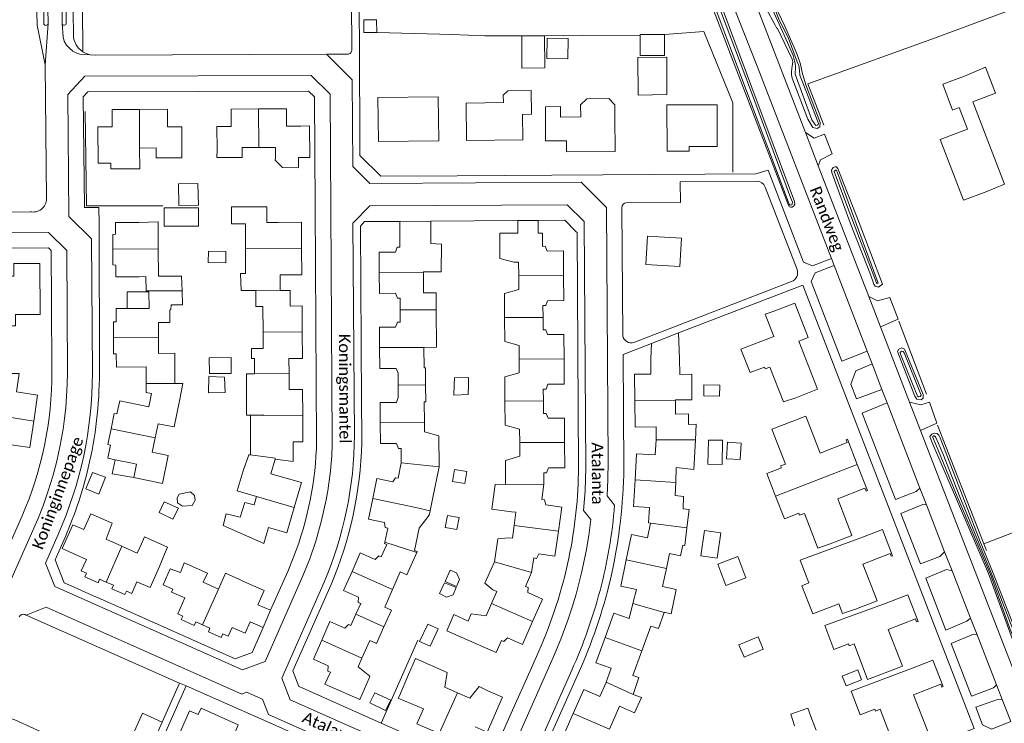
# Model space of a CAD drawing. Extents: x 177628 to 188968, y 384226 to 390673.
# Tile 243 of 256: x 184564 to 184777, y 386462 to 386614. Entities that reach past the tile are written whole.
import ezdxf

# ---------------------------------------------------------------- set-up
doc = ezdxf.new("R2010")
doc.units = 0
for name, color, linetype, lineweight in [('B01_D', 14, 'Continuous', 9), ('B01_F', 14, 'Continuous', 9), ('B01_T', 14, 'Continuous', 9), ('B02_F', 14, 'Continuous', 9), ('B02_T', 14, 'Continuous', 9), ('B07_D', 14, 'Continuous', 9), ('B11_F', 14, 'Continuous', 9), ('B11_S', 14, 'Continuous', 9), ('B14_F', 14, 'Continuous', 9), ('T01_F', 253, 'Continuous', 9), ('T01_T', 253, 'Continuous', 9), ('T02_F', 253, 'RASTER', 9), ('T03_F', 253, 'Continuous', 9), ('T04_F', 253, 'HAAG', 9), ('T04_T', 253, 'HAAG', 9), ('T09_F', 253, 'Continuous', 9), ('T22_F', 253, 'Continuous', 9), ('V00_F', 8, 'Continuous', 9), ('V00_T', 8, 'Continuous', 9), ('V06_F', 8, 'Continuous', 9), ('W01_F', 253, 'Continuous', 9), ('Z06', 7, 'Continuous', 9)]:
    doc.layers.add(name, color=color, linetype=linetype, lineweight=lineweight)
doc.styles.add('Legend', font='calibri.ttf')
doc.linetypes.add('HAAG', pattern='A,4,-1,[5,TOPOCAD.SHX,S=0.35,R=0,X=-0.35,Y=-0.35],-1', length=6)
doc.linetypes.add('RASTER', pattern='A,4,-1,[4,TOPOCAD.SHX,S=0.5,R=0,X=-0.5,Y=0],-1', length=6)

msp = doc.modelspace()

# ---------------------------------------------------------------- linework, layer by layer
at = {"layer": 'B01_D', "linetype": 'Continuous'}
for points in [[(184590.131, 386594.271), (184584.224, 386594.25), (184584.233, 386590.501), (184581.15, 386590.485), (184581.185, 386582.68), (184583.975, 386582.692)], [(184599.262, 386585.544), (184599.244, 386590.544), (184596.144, 386590.533), (184596.131, 386594.293), (184590.131, 386594.271)], [(184615.779, 386594.375), (184609.901, 386594.341), (184609.918, 386590.593), (184606.818, 386590.583), (184606.833, 386585.583)], [(184624.926, 386590.674), (184621.82, 386590.653), (184621.804, 386594.409), (184615.779, 386594.375)], [(184756.502, 386473.778), (184761.167, 386475.576), (184763.361, 386469.883), (184763.062, 386469.768), (184762.828, 386470.374), (184756.96, 386468.111), (184760.035, 386460.171), (184752.762, 386457.353), (184750.956, 386462.016)], [(184646.136, 386467.894), (184648.117, 386472.485)], [(184654.754, 386459.743), (184649.929, 386461.878), (184651.35, 386465.075)]]:
    msp.add_lwpolyline(points, dxfattribs=at)
at = {"layer": 'B01_F', "linetype": 'Continuous'}
for points in [[(184692.565, 386595.287), (184692.615, 386592.679)], [(184624.926, 386590.674), (184626.789, 386590.698), (184626.875, 386583.877), (184624.375, 386583.871), (184624.403, 386581.709), (184620.971, 386581.739)], [(184652.941, 386570.191), (184646.212, 386570.145)], [(184646.212, 386570.145), (184646.232, 386567.435)], [(184652.941, 386567.454), (184652.941, 386570.191)], [(184676.046, 386570.349), (184671.68, 386570.319)], [(184671.68, 386570.319), (184671.704, 386567.591)], [(184676.028, 386567.611), (184676.046, 386570.349)], [(184706.338, 386546.081), (184700.488, 386543.829)], [(184706.538, 386540.552), (184706.338, 386546.081)], [(184700.488, 386543.829), (184700.345, 386540.503)], [(184608.128, 386504.558), (184616.943, 386500.737)], [(184596.758, 386495.277), (184595.238, 386491.837), (184597.336, 386490.876)], [(184615.647, 386487.526), (184618.394, 386486.309)], [(184618.394, 386486.309), (184616.768, 386482.619)], [(184616.768, 386482.619), (184614.013, 386483.839)], [(184734.184, 386465.248), (184735.029, 386462.851)]]:
    msp.add_lwpolyline(points, dxfattribs=at)
at = {"layer": 'B01_T', "linetype": 'Continuous'}
for points in [[(184641.262, 386610.847), (184641.241, 386613.596), (184638.47, 386613.575), (184638.491, 386610.825), (184641.262, 386610.847)], [(184767.939, 386601.463), (184772.524, 386603.395), (184774.663, 386597.795), (184769.769, 386595.926), (184776.556, 386578.155), (184772.401, 386576.466)], [(184767.939, 386601.463), (184763.263, 386599.683), (184765.38, 386594.117), (184766.843, 386594.674), (184768.618, 386590.011), (184762.732, 386587.772), (184767.713, 386574.681), (184772.401, 386576.466)], [(184641.619, 386587.35), (184641.517, 386596.871), (184654.526, 386597.01), (184654.628, 386587.489), (184641.619, 386587.35)], [(184660.648, 386587.553), (184660.548, 386595.646), (184668.56, 386595.745), (184668.541, 386597.315), (184669.498, 386598.271), (184674.538, 386598.333), (184674.602, 386593.225), (184672.689, 386593.202), (184672.757, 386587.683), (184660.648, 386587.553)], [(184703.846, 386585.246), (184708.586, 386585.272), (184708.585, 386586.272), (184714.645, 386586.28), (184714.633, 386595.28), (184703.833, 386595.266), (184703.846, 386585.246)], [(184677.644, 386592.598), (184677.673, 386587.505), (184682.153, 386587.529)], [(184680.896, 386592.616), (184685.255, 386592.639)], [(184692.615, 386592.679), (184692.656, 386585.186), (184682.166, 386585.129), (184682.153, 386587.529)], [(184599.262, 386585.544), (184599.221, 386583.838), (184593.747, 386583.811), (184593.736, 386585.969), (184590.155, 386585.952)], [(184606.78, 386583.874), (184612.231, 386583.897), (184612.222, 386586.053), (184615.822, 386586.068)], [(184606.833, 386585.583), (184606.78, 386583.874)], [(184615.822, 386586.068), (184619.411, 386586.083), (184619.42, 386583.857)], [(184617.572, 386569.919), (184617.551, 386573.296), (184609.969, 386573.282), (184609.981, 386569.634), (184612.943, 386569.643)], [(184584.397, 386564.12), (184584.381, 386567.342), (184584.974, 386567.347), (184584.969, 386569.89), (184589.969, 386569.899)], [(184589.969, 386569.899), (184594.12, 386570.01), (184594.154, 386564.194)], [(184617.572, 386569.919), (184620.051, 386569.904)], [(184620.051, 386569.904), (184625.051, 386569.932), (184625.082, 386564.335)], [(184641.801, 386559.114), (184641.765, 386563.5), (184645.275, 386563.519), (184645.679, 386564.549), (184646.253, 386564.563), (184646.232, 386567.435)], [(184652.946, 386565.347), (184652.941, 386567.454)], [(184671.704, 386567.591), (184667.791, 386567.572), (184667.815, 386562.572)], [(184677.001, 386567.616), (184676.028, 386567.611)], [(184677.001, 386567.616), (184677.015, 386564.746), (184677.601, 386564.767), (184677.999, 386563.735), (184681.5, 386563.757), (184681.533, 386558.477)], [(184590.027, 386558.214), (184585.028, 386558.209), (184585.025, 386560.731), (184584.414, 386560.747), (184584.397, 386564.12)], [(184594.154, 386564.194), (184594.189, 386558.304)], [(184625.082, 386564.335), (184625.114, 386558.625), (184620.414, 386558.599), (184620.432, 386555.308)], [(184558.677, 386558.328), (184563.063, 386558.35), (184563.049, 386561.042), (184568.647, 386561.07), (184568.701, 386550.07), (184563.391, 386550.044), (184563.403, 386547.634), (184558.604, 386547.604)], [(184667.815, 386562.572), (184667.816, 386562.168)], [(184671.86, 386558.395), (184671.836, 386561.345), (184670.836, 386561.331), (184667.816, 386562.168)], [(184646.319, 386551.062), (184646.325, 386553.608), (184645.745, 386553.603), (184645.336, 386554.64), (184641.837, 386554.612), (184641.801, 386559.114)], [(184651.311, 386559.185), (184651.311, 386559.246)], [(184651.345, 386554.744), (184651.311, 386559.185)], [(184590.027, 386558.214), (184591.528, 386558.246)], [(184591.528, 386558.246), (184591.541, 386555.158)], [(184668.814, 386549.409), (184668.781, 386554.599), (184671.884, 386555.48), (184671.86, 386558.395)], [(184681.533, 386558.477), (184681.567, 386553.054), (184678.066, 386553.032), (184677.686, 386551.997), (184677.099, 386551.993), (184677.107, 386549.443)], [(184591.542, 386554.972), (184587.48, 386554.952)], [(184587.48, 386554.952), (184587.483, 386551.358)], [(184591.541, 386555.158), (184591.542, 386554.972)], [(184592.168, 386554.976), (184591.542, 386554.972)], [(184592.183, 386551.378), (184592.168, 386554.976)], [(184615.187, 386555.27), (184614.187, 386555.262)], [(184616.756, 386546.258), (184616.714, 386551.82), (184615.214, 386551.809), (184615.187, 386555.27)], [(184620.432, 386555.308), (184620.432, 386555.249)], [(184622.588, 386555.25), (184620.432, 386555.249)], [(184622.625, 386551.882), (184622.588, 386555.25)], [(184726.721, 386550.691), (184731.38, 386552.505), (184734.261, 386545.106), (184732.226, 386544.314), (184736.261, 386533.952), (184731.601, 386532.138)], [(184584.505, 386545.1), (184584.487, 386548.492), (184585.085, 386548.49), (184585.083, 386551.348), (184587.483, 386551.358)], [(184587.483, 386551.358), (184592.183, 386551.378)], [(184625.2, 386546.352), (184625.163, 386551.9), (184622.625, 386551.882)], [(184641.892, 386542.928), (184641.844, 386547.311), (184645.344, 386547.349), (184645.732, 386548.394), (184646.312, 386548.4), (184646.319, 386551.062)], [(184719.765, 386542.612), (184726.837, 386545.36), (184724.984, 386550.135), (184726.721, 386550.691)], [(184594.23, 386545.167), (184594.215, 386548.343)], [(184671.96, 386540.423), (184671.948, 386543.353), (184668.846, 386544.227), (184668.814, 386549.409)], [(184677.107, 386549.443), (184677.116, 386546.764), (184677.696, 386546.764), (184678.109, 386545.732), (184681.612, 386545.761), (184681.636, 386540.486)], [(184614.289, 386540.588), (184614.273, 386542.749), (184616.783, 386542.768), (184616.756, 386546.258)], [(184622.351, 386540.598), (184625.239, 386540.618), (184625.2, 386546.352)], [(184591.541, 386535.173), (184591.533, 386538.784), (184585.145, 386538.731), (184585.127, 386541.597), (184584.524, 386541.607), (184584.505, 386545.1)], [(184597.767, 386535.232), (184597.736, 386541.711), (184594.247, 386541.695), (184594.23, 386545.167)], [(184645.853, 386537.394), (184645.453, 386538.454), (184641.942, 386538.415), (184641.892, 386542.928)], [(184651.777, 386538.553), (184651.477, 386538.551), (184651.444, 386542.982)], [(184719.765, 386542.612), (184721.728, 386537.544), (184724.83, 386538.746), (184724.989, 386538.336), (184726.023, 386538.736), (184728.932, 386531.228), (184731.601, 386532.138)], [(184614.289, 386540.588), (184614.893, 386540.588)], [(184622.351, 386540.598), (184622.371, 386537.334)], [(184668.911, 386531.417), (184668.875, 386536.607), (184671.972, 386537.499), (184671.96, 386540.423)], [(184681.636, 386540.486), (184681.661, 386535.064), (184678.161, 386535.048), (184677.766, 386534.006), (184677.176, 386534.004), (184677.193, 386531.445)], [(184696.908, 386531.553), (184696.851, 386537.19), (184700.366, 386537.22), (184700.345, 386540.503)], [(184706.565, 386537.152), (184706.538, 386540.552)], [(184651.8, 386534.903), (184651.777, 386538.553)], [(184556.129, 386537.35), (184564.191, 386537.371), (184563.608, 386533.39), (184568.152, 386532.691), (184567.341, 386527.107)], [(184622.371, 386537.334), (184622.392, 386533.87)], [(184645.853, 386537.394), (184645.88, 386534.839)], [(184591.541, 386535.124), (184591.541, 386535.173)], [(184592.743, 386533.034), (184591.545, 386533.28), (184591.541, 386535.124)], [(184622.392, 386533.87), (184625.282, 386533.888), (184625.316, 386528.348)], [(184642.018, 386526.731), (184641.992, 386531.116), (184645.492, 386531.137), (184645.885, 386532.179), (184645.88, 386534.839)], [(184651.823, 386531.26), (184651.8, 386534.903)], [(184583.988, 386525.44), (184584.685, 386528.762), (184585.273, 386528.627), (184585.858, 386531.435), (184592.149, 386530.137), (184592.743, 386533.034)], [(184593.524, 386523.453), (184594.16, 386526.534), (184597.6, 386525.823), (184598.845, 386531.853)], [(184651.823, 386531.26), (184651.523, 386531.258), (184651.553, 386526.808)], [(184672.081, 386522.456), (184672.069, 386525.386), (184668.948, 386526.21), (184668.911, 386531.417)], [(184677.193, 386531.445), (184677.21, 386528.762), (184677.8, 386528.766), (184678.207, 386527.729), (184681.708, 386527.754), (184681.744, 386522.486)], [(184701.492, 386523.045), (184701.486, 386525.827), (184696.966, 386525.778), (184696.908, 386531.553)], [(184567.341, 386527.107), (184566.513, 386521.404), (184561.968, 386522.04), (184561.618, 386518.225)], [(184625.316, 386528.348), (184625.352, 386522.623), (184623.242, 386522.605), (184623.218, 386518.365), (184619.346, 386518.909)], [(184744.86, 386517.767), (184742.76, 386523.186), (184742.461, 386523.071), (184742.696, 386522.464), (184736.829, 386520.2), (184733.779, 386528.129), (184729.112, 386526.334)], [(184584.897, 386518.75), (184583.274, 386519.087), (184583.853, 386521.88), (184583.27, 386522.016), (184583.988, 386525.44)], [(184646.547, 386518.064), (184646.53, 386521.209), (184645.951, 386521.207), (184645.549, 386522.253), (184642.044, 386522.233), (184642.018, 386526.731)], [(184651.553, 386526.808), (184651.567, 386524.765)], [(184727.256, 386510.891), (184725.349, 386515.825), (184728.479, 386517.034), (184728.324, 386517.435), (184729.358, 386517.835), (184726.449, 386525.362)], [(184726.449, 386525.362), (184729.112, 386526.334)], [(184588.89, 386514.91), (184595.07, 386513.62), (184596.319, 386519.669), (184592.889, 386520.377), (184593.524, 386523.453)], [(184651.567, 386524.765), (184654.667, 386523.946)], [(184654.667, 386523.946), (184654.721, 386517.239)], [(184696.939, 386514.412), (184697.294, 386520.053), (184701.286, 386519.8), (184701.492, 386523.045)], [(184669.003, 386518.607), (184672.093, 386519.53), (184672.081, 386522.456)], [(184681.744, 386522.486), (184681.782, 386517.046), (184678.282, 386517.021), (184677.889, 386515.978), (184677.3, 386515.974), (184677.298, 386513.475)], [(184588.89, 386514.91), (184584.2, 386515.695), (184584.897, 386518.75)], [(184584.897, 386518.75), (184588.17, 386518.072)], [(184619.346, 386518.909), (184618.428, 386515.75), (184625.054, 386513.825), (184623.494, 386508.452)], [(184669.003, 386518.607), (184669.024, 386513.525)], [(184588.89, 386514.91), (184589.49, 386517.84), (184588.17, 386518.072)], [(184640.391, 386510.393), (184641.267, 386514.692), (184644.707, 386513.977), (184645.297, 386514.896), (184645.889, 386514.811), (184646.547, 386518.064)], [(184653.339, 386510.635), (184654.721, 386517.239)], [(184739.034, 386500.634), (184743.701, 386502.431), (184740.652, 386510.352), (184746.499, 386512.622), (184746.736, 386512.019), (184747.042, 386512.134), (184744.86, 386517.767)], [(184700.275, 386505.087), (184699.875, 386505.179), (184700.083, 386508.472), (184696.58, 386508.693), (184696.939, 386514.412)], [(184677.298, 386513.475), (184676.851, 386510.224), (184677.436, 386510.143), (184677.689, 386509.058), (184681.156, 386508.578), (184680.432, 386503.349)], [(184643.018, 386500.993), (184643.643, 386504.035), (184643.107, 386504.187), (184642.903, 386505.274), (184639.491, 386505.977), (184640.391, 386510.393)], [(184739.034, 386500.634), (184736.368, 386499.696), (184733.462, 386507.214), (184732.428, 386506.815), (184732.27, 386507.224), (184729.14, 386506.015), (184727.256, 386510.891)], [(184623.494, 386508.452), (184621.909, 386502.993), (184617.933, 386504.147), (184616.943, 386500.737)], [(184584.227, 386505.08), (184579.658, 386507.111), (184578.16, 386503.732)], [(184670.869, 386504.627), (184671.246, 386507.432), (184670.325, 386507.556)], [(184584.227, 386505.08), (184582.93, 386501.643), (184586.348, 386500.128)], [(184650.427, 386504.052), (184649.419, 386499.202), (184649.966, 386498.959), (184649.886, 386498.776)], [(184666.644, 386496.765), (184667.341, 386501.699), (184669.576, 386501.963), (184670.495, 386501.84), (184670.869, 386504.627)], [(184695.025, 386497.168), (184696.169, 386502.661), (184699.606, 386501.947), (184700.275, 386505.087)], [(184744.497, 386486.55), (184749.158, 386488.36), (184746.076, 386496.293), (184751.945, 386498.557), (184752.178, 386497.95), (184752.477, 386498.066), (184750.29, 386503.747), (184745.623, 386501.95)], [(184680.432, 386503.349), (184679.689, 386497.985), (184676.215, 386498.462), (184675.678, 386497.502), (184675.095, 386497.591), (184674.655, 386494.454)], [(184745.623, 386501.95), (184732.515, 386497.141), (184734.372, 386492.236)], [(184586.348, 386500.128), (184589.657, 386498.661), (184590.527, 386500.624)], [(184635.951, 386494.673), (184637.722, 386498.683), (184640.93, 386497.264), (184641.716, 386498.048), (184642.253, 386497.811), (184643.426, 386500.518), (184642.965, 386500.734), (184643.018, 386500.993)], [(184578.7, 386494.299), (184577.585, 386494.795), (184578.683, 386497.262), (184575.85, 386498.522)], [(184595.51, 386498.414), (184594.441, 386495.78)], [(184649.886, 386498.776), (184647.782, 386493.956), (184646.321, 386494.596), (184644.646, 386490.799)], [(184594.441, 386495.78), (184592.409, 386491.212), (184589.576, 386492.471), (184588.459, 386489.959), (184587.311, 386490.469)], [(184599.079, 386494.807), (184599.771, 386496.533), (184604.758, 386494.316), (184603.885, 386492.352), (184607.173, 386490.89)], [(184666.03, 386487.755), (184667.178, 386490.353), (184666.309, 386490.746), (184664.595, 386492.176), (184666.644, 386496.765)], [(184697.229, 386490.818), (184693.849, 386491.522), (184695.025, 386497.168)], [(184581.538, 386493.037), (184581.187, 386492.247), (184578.347, 386493.506), (184578.7, 386494.299)], [(184582.954, 386492.407), (184581.538, 386493.037)], [(184598.93, 386494.471), (184599.079, 386494.807)], [(184611.557, 386493.021), (184612.422, 386492.591)], [(184636.789, 386485.454), (184637.818, 386487.785), (184637.278, 386488.024), (184637.332, 386489.137), (184634.131, 386490.551), (184635.951, 386494.673)], [(184674.655, 386494.454), (184673.334, 386491.477), (184673.873, 386491.238), (184673.818, 386490.125), (184677.018, 386488.707), (184674.873, 386483.868)], [(184584.531, 386491.706), (184582.954, 386492.407)], [(184584.531, 386491.706), (184584.182, 386490.919), (184586.963, 386489.686), (184587.311, 386490.469)], [(184599.455, 386485.068), (184598.365, 386485.552), (184599.886, 386488.98), (184597.052, 386490.237), (184597.336, 386490.876)], [(184612.422, 386492.591), (184616.992, 386490.562), (184615.647, 386487.526)], [(184644.646, 386490.799), (184642.977, 386487.015), (184644.441, 386486.369), (184642.829, 386482.752)], [(184696.465, 386487.754), (184697.229, 386490.818)], [(184751.063, 386487.881), (184755.73, 386489.676), (184757.945, 386483.913), (184757.646, 386483.798), (184757.384, 386484.48), (184751.519, 386482.207), (184754.588, 386474.28), (184749.925, 386472.475)], [(184660.968, 386484.006), (184661.653, 386485.551), (184664.853, 386485.091), (184666.03, 386487.755)], [(184695.663, 386484.536), (184696.465, 386487.754)], [(184751.063, 386487.881), (184737.838, 386483.019), (184739.783, 386477.876), (184742.96, 386479.077), (184743.118, 386478.661), (184744.167, 386479.058), (184747.052, 386471.427), (184749.925, 386472.475)], [(184740.895, 386487.677), (184741.669, 386485.632), (184744.497, 386486.55)], [(184602.253, 386483.827), (184601.912, 386483.058), (184599.115, 386484.302), (184599.455, 386485.068)], [(184634.383, 386482.467), (184635.17, 386483.27), (184635.711, 386483.014), (184636.789, 386485.454)], [(184660.968, 386484.006), (184657.869, 386485.379), (184656.339, 386481.926), (184659.441, 386480.558)], [(184690.482, 386480.428), (184692.402, 386485.719), (184695.663, 386484.536)], [(184603.724, 386483.175), (184602.253, 386483.827)], [(184605.317, 386482.468), (184603.724, 386483.175)], [(184605.317, 386482.468), (184604.974, 386481.696), (184607.764, 386480.455), (184608.107, 386481.23)], [(184614.013, 386483.839), (184612.916, 386481.362), (184610.082, 386482.619), (184609.24, 386480.728), (184608.107, 386481.23)], [(184629.415, 386479.858), (184631.183, 386483.872), (184634.383, 386482.467)], [(184642.829, 386482.752), (184641.218, 386479.138)], [(184674.873, 386483.868), (184672.682, 386478.924), (184669.472, 386480.349), (184668.694, 386479.561), (184668.155, 386479.799), (184667.013, 386477.219)], [(184700.337, 386482.91), (184698.391, 386477.552)], [(184659.441, 386480.558), (184667.013, 386477.219)], [(184690.714, 386470.807), (184691.811, 386473.83), (184688.521, 386475.024), (184690.482, 386480.428)], [(184639.628, 386471.671), (184637.626, 386467.089), (184630.098, 386470.378), (184631.266, 386472.999), (184630.727, 386473.231), (184630.787, 386474.342), (184627.607, 386475.754), (184629.415, 386479.858)], [(184641.218, 386479.138), (184639.76, 386479.781), (184638.086, 386475.984)], [(184698.391, 386477.552), (184696.477, 386472.283)], [(184638.086, 386475.984), (184637.269, 386474.131)], [(184637.269, 386474.131), (184639.773, 386472.115), (184639.628, 386471.671)], [(184658.646, 386468.536), (184655.962, 386469.717), (184656.443, 386472.905), (184649.623, 386475.914), (184648.117, 386472.485)], [(184696.507, 386468.202), (184697.793, 386471.805), (184696.477, 386472.283)], [(184756.502, 386473.778), (184743.506, 386468.886), (184745.469, 386463.797), (184748.606, 386465.007), (184748.764, 386464.596), (184749.801, 386464.996), (184750.956, 386462.016)], [(184665.191, 386468.994), (184663.362, 386469.859), (184661.328, 386467.356), (184658.646, 386468.536)], [(184689.366, 386467.739), (184690.695, 386470.756)], [(184690.695, 386470.756), (184690.714, 386470.807)], [(184662.459, 386461.225), (184665.085, 386460.078), (184668.394, 386467.583), (184665.191, 386468.994)], [(184683.622, 386464.102), (184685.898, 386469.267), (184689.366, 386467.739)], [(184693.608, 386465.674), (184691.41, 386460.686)], [(184598.965, 386460.211), (184600.938, 386464.654), (184602.768, 386463.836), (184603.386, 386465.217), (184611.428, 386461.621), (184610.574, 386459.701), (184608.942, 386459.07), (184608.412, 386459.306), (184607.157, 386456.482)], [(184686.856, 386456.39), (184681.302, 386458.837), (184683.622, 386464.102)], [(184735.029, 386462.851), (184735.959, 386460.504)]]:
    msp.add_lwpolyline(points, dxfattribs=at)
at = {"layer": 'B02_F', "linetype": 'Continuous'}
for points in [[(184677.461, 386610.15), (184677.473, 386603.199), (184672.551, 386603.185), (184672.539, 386610.136)], [(184678.006, 386609.621), (184677.938, 386605.241), (184682.469, 386605.169), (184682.537, 386609.549)], [(184602.838, 386569.132), (184595.449, 386569.106), (184595.436, 386573.054), (184602.825, 386573.08)]]:
    msp.add_lwpolyline(points, dxfattribs=at)
at = {"layer": 'B02_T', "linetype": 'Continuous'}
msp.add_lwpolyline([(184697.538, 386605.423), (184703.82, 386605.536), (184703.83, 386597.476), (184697.584, 386597.363), (184697.538, 386605.423)], dxfattribs=at)
at = {"layer": 'B07_D', "linetype": 'Continuous'}
for points in [[(184590.131, 386594.271), (184590.155, 386585.952)], [(184615.779, 386594.375), (184615.822, 386586.068)], [(184584.397, 386564.12), (184594.154, 386564.194)], [(184612.97, 386564.273), (184625.082, 386564.335)], [(184651.311, 386559.185), (184641.801, 386559.114)], [(184671.86, 386558.395), (184681.533, 386558.477)], [(184591.541, 386555.158), (184599.297, 386555.204)], [(184615.187, 386555.27), (184620.432, 386555.308)], [(184654.079, 386551.101), (184646.319, 386551.062)], [(184668.814, 386549.409), (184677.107, 386549.443)], [(184616.756, 386546.258), (184625.2, 386546.352)], [(184584.505, 386545.1), (184594.23, 386545.167)], [(184651.444, 386542.982), (184641.892, 386542.928)], [(184671.96, 386540.423), (184681.636, 386540.486)], [(184614.89, 386537.305), (184614.89, 386537.292), (184622.371, 386537.334)], [(184591.541, 386535.173), (184597.767, 386535.232)], [(184645.88, 386534.839), (184651.8, 386534.903)], [(184668.911, 386531.417), (184677.193, 386531.445)], [(184705.681, 386531.617), (184696.908, 386531.553)], [(184558.39, 386528.514), (184567.341, 386527.107)], [(184614.051, 386528.359), (184616.939, 386528.341), (184616.938, 386528.288)], [(184616.938, 386528.288), (184625.316, 386528.348)], [(184583.988, 386525.44), (184593.524, 386523.453)], [(184642.018, 386526.731), (184651.553, 386526.808)], [(184710.008, 386523.055), (184701.492, 386523.045)], [(184672.081, 386522.456), (184681.744, 386522.486)], [(184619.346, 386518.909), (184619.396, 386519.082), (184614.033, 386519.851)], [(184654.721, 386517.239), (184646.547, 386518.064)], [(184744.86, 386517.767), (184727.256, 386510.891)], [(184705.716, 386513.868), (184696.939, 386514.412)], [(184669.024, 386513.525), (184669.025, 386513.413), (184677.298, 386513.475)], [(184615.322, 386510.839), (184623.494, 386508.452)], [(184649.724, 386508.448), (184640.391, 386510.393)], [(184649.724, 386508.448), (184652.803, 386507.763)], [(184670.869, 386504.627), (184680.432, 386503.349)], [(184708.12, 386504.103), (184700.275, 386505.087)], [(184582.954, 386492.407), (184586.348, 386500.128)], [(184649.886, 386498.776), (184643.018, 386500.993)], [(184666.644, 386496.765), (184674.655, 386494.454)], [(184703.696, 386495.354), (184695.025, 386497.168)], [(184644.646, 386490.799), (184635.951, 386494.673)], [(184607.173, 386490.89), (184603.724, 386483.175)], [(184674.873, 386483.868), (184666.03, 386487.755)], [(184703.227, 386485.837), (184696.465, 386487.754)], [(184642.829, 386482.752), (184636.789, 386485.454)], [(184698.391, 386477.552), (184690.482, 386480.428)], [(184638.086, 386475.984), (184629.415, 386479.858)], [(184696.507, 386468.202), (184690.714, 386470.807)], [(184654.754, 386459.743), (184658.646, 386468.536)], [(184691.41, 386460.686), (184683.622, 386464.102)]]:
    msp.add_lwpolyline(points, dxfattribs=at)
at = {"layer": 'B11_F', "linetype": 'Continuous'}
for points in [[(184677.644, 386592.598), (184677.657, 386594.853), (184680.853, 386594.864), (184680.896, 386592.616)], [(184583.975, 386582.692), (184583.964, 386581.429), (184590.23, 386581.489), (184590.155, 386585.952)], [(184705.845, 386517.084), (184709.62, 386516.695), (184710.008, 386523.055)], [(184705.716, 386513.868), (184705.845, 386517.084)], [(184670.325, 386507.556), (184666.057, 386508.088), (184666.78, 386513.428), (184669.024, 386513.525)]]:
    msp.add_lwpolyline(points, dxfattribs=at)
at = {"layer": 'B11_S', "linetype": 'Continuous'}
for points in [[(184685.255, 386592.639), (184685.187, 386595.224), (184686.573, 386596.555), (184691.309, 386596.597), (184692.565, 386595.287)], [(184620.971, 386581.739), (184619.403, 386583.298), (184619.42, 386583.857)], [(184612.97, 386564.273), (184612.943, 386569.643)], [(184652.946, 386565.347), (184655.222, 386565.249), (184655.131, 386559.264), (184651.311, 386559.246)], [(184614.187, 386555.262), (184612.011, 386555.268), (184611.893, 386558.875), (184612.996, 386558.907), (184612.97, 386564.273)], [(184594.189, 386558.304), (184599.207, 386558.326), (184599.297, 386555.204)], [(184599.297, 386555.204), (184599.385, 386552.129), (184596.957, 386552.183), (184596.896, 386551.121), (184596.682, 386551.109), (184596.674, 386548.366), (184594.215, 386548.343)], [(184654.079, 386551.101), (184654.055, 386554.762), (184651.345, 386554.744)], [(184651.444, 386542.982), (184654.131, 386542.999), (184654.079, 386551.101)], [(184614.89, 386537.305), (184614.893, 386540.588)], [(184613.164, 386533.839), (184613.167, 386537.306), (184614.89, 386537.305)], [(184705.681, 386531.617), (184705.682, 386531.694), (184709.216, 386531.701), (184709.208, 386537.209), (184706.565, 386537.152)], [(184597.767, 386535.232), (184599.485, 386535.201), (184598.845, 386531.853)], [(184614.051, 386528.359), (184613.162, 386528.364), (184613.164, 386533.839)], [(184710.109, 386526.404), (184708.466, 386526.326), (184708.434, 386528.632), (184705.659, 386528.601), (184705.681, 386531.617)], [(184614.051, 386528.359), (184614.039, 386522.685)], [(184710.109, 386526.404), (184710.008, 386523.055)], [(184614.033, 386519.851), (184614.039, 386522.685)], [(184612.456, 386516.387), (184613.667, 386519.839), (184614.033, 386519.851)], [(184612.456, 386516.387), (184611.188, 386512.046), (184615.322, 386510.839)], [(184708.12, 386504.103), (184708.598, 386508.033), (184707.327, 386508.158), (184707.372, 386510.874), (184705.603, 386511.03), (184705.716, 386513.868)], [(184608.128, 386504.558), (184608.835, 386507.107), (184611.837, 386506.354), (184612.806, 386509.559), (184614.833, 386509.073), (184615.322, 386510.839)], [(184653.339, 386510.635), (184652.803, 386507.763)], [(184650.427, 386504.052), (184652.55, 386506.842), (184652.803, 386507.763)], [(184578.16, 386503.732), (184575.74, 386504.715), (184573.465, 386499.611), (184575.85, 386498.522)], [(184703.696, 386495.354), (184704.368, 386498.589), (184706.722, 386498.075), (184707.28, 386500.329), (184707.658, 386500.301), (184708.12, 386504.103)], [(184590.527, 386500.624), (184591.189, 386502.117), (184596.172, 386499.907), (184595.51, 386498.414)], [(184598.93, 386494.471), (184596.758, 386495.277)], [(184703.227, 386485.837), (184703.256, 386485.921), (184704.736, 386485.584), (184705.774, 386490.826), (184702.882, 386491.435), (184703.696, 386495.354)], [(184611.557, 386493.021), (184608.688, 386494.297), (184607.173, 386490.89)], [(184734.372, 386492.236), (184732.884, 386491.594), (184735.247, 386485.53), (184740.895, 386487.677)], [(184700.337, 386482.91), (184702.025, 386482.396), (184703.227, 386485.837)], [(184651.35, 386465.075), (184645.863, 386467.355), (184646.136, 386467.894)], [(184696.507, 386468.202), (184698.364, 386467.514), (184696.845, 386464.2), (184693.608, 386465.674)], [(184734.184, 386465.248), (184730.509, 386463.901), (184731.346, 386461.433)]]:
    msp.add_lwpolyline(points, dxfattribs=at)
at = {"layer": 'B14_F', "linetype": 'Continuous'}
for points in [[(184677.461, 386610.15), (184672.539, 386610.136)], [(184698.053, 386610.101), (184698.053, 386610.41), (184703.28, 386610.405)], [(184703.28, 386610.405), (184703.281, 386605.916), (184698.054, 386605.921), (184698.053, 386610.101)], [(184678.006, 386609.621), (184682.537, 386609.549)], [(184598.632, 386573.538), (184602.854, 386573.656), (184602.723, 386578.328), (184598.501, 386578.21), (184598.632, 386573.538)], [(184602.838, 386569.132), (184602.825, 386573.08)], [(184604.99, 386563.699), (184608.761, 386563.619), (184608.713, 386561.186), (184604.941, 386561.265), (184604.99, 386563.699)], [(184605.183, 386537.316), (184605.18, 386540.741), (184609.863, 386540.783), (184609.868, 386537.332), (184605.183, 386537.316)], [(184604.999, 386533.202), (184605.079, 386536.735), (184608.464, 386536.562), (184608.591, 386533.258), (184604.999, 386533.202)], [(184657.954, 386534.931), (184657.999, 386536.448), (184661.02, 386536.477), (184661.015, 386534.945)], [(184661.007, 386532.813), (184657.888, 386532.687), (184657.954, 386534.931)], [(184661.015, 386534.945), (184661.007, 386532.813)], [(184715.2, 386534.856), (184715.15, 386532.486), (184711.744, 386532.562), (184711.794, 386534.932), (184715.2, 386534.856)], [(184715.809, 386522.949), (184715.697, 386517.766), (184712.658, 386517.832), (184712.77, 386523.014), (184715.809, 386522.949)], [(184719.83, 386522.36), (184716.903, 386522.527), (184716.694, 386518.968), (184719.621, 386518.801), (184719.83, 386522.36)], [(184657.614, 386514.063), (184658.042, 386516.673), (184660.685, 386516.239), (184660.257, 386513.629), (184657.614, 386514.063)], [(184578.541, 386512.523), (184581.333, 386511.357), (184582.801, 386514.976), (184579.996, 386516.048), (184578.541, 386512.523)], [(184598.348, 386509.464), (184598.247, 386510.555), (184598.71, 386511.353), (184601.1, 386511.841), (184601.98, 386511.086), (184602.146, 386510.086), (184601.451, 386508.914), (184599.43, 386508.763), (184598.348, 386509.464)], [(184597.346, 386505.971), (184598.513, 386508.327), (184595.445, 386509.716), (184594.345, 386507.402), (184597.346, 386505.971)], [(184659.006, 386506.288), (184656.5, 386506.776), (184655.998, 386504.195), (184658.504, 386503.707), (184659.006, 386506.288)], [(184715.458, 386502.995), (184714.67, 386497.52), (184711.145, 386498.031), (184711.934, 386503.507), (184715.458, 386502.995)], [(184716.516, 386491.661), (184720.845, 386493.3), (184719.107, 386497.877), (184714.778, 386496.238), (184716.516, 386491.661)], [(184656.023, 386492.495), (184658.444, 386491.441), (184659.137, 386492.984), (184658.438, 386494.39), (184657.086, 386494.936), (184656.023, 386492.495)], [(184655.876, 386492.26), (184654.81, 386489.938), (184656.277, 386489.149), (184657.771, 386489.637), (184658.369, 386491.229), (184655.876, 386492.26)], [(184650.518, 386479.572), (184652.753, 386478.553), (184654.485, 386482.357), (184652.282, 386483.326), (184650.518, 386479.572)], [(184719.347, 386478.842), (184720.449, 386476.203), (184724.597, 386477.973), (184723.495, 386480.612), (184719.347, 386478.842)], [(184741.596, 386472.145), (184742.444, 386470.017), (184745.785, 386471.348), (184744.937, 386473.476), (184741.596, 386472.145)], [(184643.163, 386464.752), (184644.269, 386466.941), (184640.879, 386468.502), (184639.761, 386466.356), (184643.163, 386464.752)]]:
    msp.add_lwpolyline(points, dxfattribs=at)
at = {"layer": 'T01_F', "linetype": 'Continuous'}
for points in [[(184677.461, 386610.15), (184685.6, 386610.264), (184698.053, 386610.101)], [(184642.214, 386462.024), (184650.123, 386479.906)]]:
    msp.add_lwpolyline(points, dxfattribs=at)
at = {"layer": 'T01_T', "linetype": 'Continuous'}
for points in [[(184637.65, 386584.328), (184637.522, 386609.731)], [(184641.507, 386570.113), (184638.646, 386570.093)], [(184646.212, 386570.145), (184641.507, 386570.113)], [(184671.68, 386570.319), (184652.941, 386570.191)], [(184571.235, 386537.763), (184571.137, 386552.882)], [(184723.54, 386552.703), (184706.338, 386546.081)], [(184637.996, 386531.197), (184638.046, 386523.933), (184638.021, 386522.426)], [(184618.394, 386486.309), (184622.074, 386494.664), (184623.354, 386497.769)], [(184581.219, 386489.001), (184586.719, 386486.562)], [(184670.265, 386464.129), (184674.611, 386473.938)], [(184642.214, 386462.024), (184624.576, 386469.859)], [(184606.497, 386467.206), (184618.187, 386462.027)]]:
    msp.add_lwpolyline(points, dxfattribs=at)
at = {"layer": 'T02_F', "linetype": 'RASTER'}
msp.add_lwpolyline([(184772.115, 386500.657), (184791.143, 386508.003), (184864.511, 386536.99), (184861.583, 386544.688), (184844.655, 386588.44)], dxfattribs=at)
at = {"layer": 'T03_F', "linetype": 'Continuous'}
for points in [[(184761.48, 386609.653), (184778.742, 386616.041)], [(184761.48, 386609.653), (184734.167, 386599.751), (184737.634, 386590.84)], [(184759.747, 386532.895), (184753.781, 386548.644)], [(184772.115, 386500.657), (184762.153, 386526.215)], [(184772.676, 386499.217), (184772.115, 386500.657)]]:
    msp.add_lwpolyline(points, dxfattribs=at)
at = {"layer": 'T04_F', "linetype": 'HAAG'}
for points in [[(184641.262, 386610.847), (184657.517, 386610.434), (184664.572, 386610.159), (184672.539, 386610.136)], [(184703.28, 386610.405), (184711.774, 386611.069), (184717.995, 386595.713), (184718.047, 386580.748)], [(184578.415, 386593.83), (184578.701, 386573.465), (184595.182, 386573.519)]]:
    msp.add_lwpolyline(points, dxfattribs=at)
at = {"layer": 'T04_T', "linetype": 'HAAG'}
for points in [[(184626.585, 386598.223), (184627.867, 386596.967), (184628.009, 386573.316)], [(184678.998, 386580.107), (184658.609, 386579.978)], [(184684.252, 386567.919), (184681.779, 386570.388), (184676.046, 386570.349)], [(184574.158, 386502.252), (184571.919, 386497.21)], [(184576.03, 386491.302), (184580.013, 386489.536)]]:
    msp.add_lwpolyline(points, dxfattribs=at)
msp.add_arc((184493.109, 386537.453), 88.363, 336.52357, 346.64836, dxfattribs=at)
at = {"layer": 'T09_F', "linetype": 'Continuous'}
for points in [[(184722.103, 386598.958), (184731.313, 386574.424), (184731.387, 386573.851), (184731.202, 386573.463), (184730.844, 386573.203), (184730.543, 386573.188), (184730.256, 386573.273), (184729.939, 386573.745), (184720.701, 386597.949), (184712.946, 386618.153), (184712.951, 386619.259), (184713.354, 386619.509), (184714.31, 386619.505), (184714.809, 386618.748), (184722.103, 386598.958)], [(184727.83, 386615.23), (184729.215, 386612.223), (184731.449, 386607.09), (184731.922, 386606.112), (184732.62, 386604.03), (184732.965, 386602.207), (184733.754, 386599.539), (184736.83, 386591.456), (184736.813, 386590.541), (184736.222, 386590.173), (184735.283, 386590.34), (184734.191, 386592.176), (184730.79, 386600.999), (184730.666, 386601.702), (184730.656, 386602.353), (184730.739, 386603.075), (184730.849, 386603.623), (184730.94, 386604.528), (184730.819, 386605.095), (184727.682, 386611.676), (184727.469, 386611.885), (184727.118, 386612.404), (184725.212, 386616.004)], [(184745.267, 386569.834), (184740.667, 386581.563), (184740.383, 386581.864), (184740.069, 386581.928), (184739.63, 386581.777), (184739.276, 386581.16), (184739.335, 386580.649), (184743.299, 386569.85), (184747.716, 386558.678), (184748.405, 386556.631), (184748.736, 386556.167), (184749.436, 386555.988), (184750.319, 386556.635), (184745.267, 386569.834)], [(184759.028, 386532.854), (184755.023, 386542.579), (184754.42, 386542.858), (184753.791, 386542.61), (184753.537, 386542.083), (184757.291, 386532.434), (184757.665, 386531.804), (184758.595, 386531.674), (184759.049, 386532.049), (184759.028, 386532.854)], [(184773.101, 386494.283), (184766.669, 386509.239), (184760.943, 386522.59), (184760.494, 386523.785), (184760.885, 386524.3), (184761.432, 386524.524), (184762.048, 386524.441), (184762.425, 386524.032), (184762.718, 386523.452), (184771.349, 386501.168), (184773.962, 386494.657)], [(184773.101, 386494.283), (184779.18, 386477.621), (184782.918, 386467.228), (184784.57, 386463.114)], [(184785.319, 386466.1), (184777.784, 386484.919), (184773.962, 386494.657)]]:
    msp.add_lwpolyline(points, dxfattribs=at)
at = {"layer": 'T22_F', "linetype": 'Continuous'}
for points in [[(184739.452, 386584.661), (184737.796, 386588.917)], [(184753.634, 386549.032), (184751.856, 386553.726)], [(184761.988, 386526.637), (184760.408, 386531.151)]]:
    msp.add_lwpolyline(points, dxfattribs=at)
at = {"layer": 'V00_F', "linetype": 'Continuous'}
for points in [[(184570.407, 386612.762), (184569.785, 386603.861)], [(184570.407, 386612.762), (184570.414, 386612.856)], [(184573.459, 386612.819), (184573.455, 386612.875)], [(184579.497, 386606.038), (184577.297, 386606.19), (184576.62, 386606.393), (184575.785, 386606.848), (184575.039, 386607.483), (184574.423, 386608.15), (184573.895, 386608.996), (184573.686, 386609.892), (184573.459, 386612.819)], [(184579.497, 386606.038), (184580.618, 386605.96)], [(184733.662, 386589.299), (184735.571, 386588.082), (184737.796, 386588.917)], [(184739.452, 386584.661), (184736.889, 386583.413), (184736.435, 386582.121)], [(184725.629, 386581.163), (184723.008, 386580.387)], [(184747.306, 386553.979), (184749.215, 386552.985), (184751.856, 386553.726)], [(184753.634, 386549.032), (184749.846, 386547.404)], [(184746.981, 386542.146), (184741.55, 386539.983)], [(184743.449, 386535.077), (184744.516, 386537.905), (184748.023, 386539.446)], [(184744.686, 386531.88), (184750.151, 386533.93)], [(184751.264, 386531.045), (184745.877, 386528.803)], [(184756.127, 386531.145), (184758.525, 386530.626), (184760.408, 386531.151)], [(184761.988, 386526.637), (184758.484, 386525.044)], [(184758.367, 386512.635), (184757.541, 386511.941), (184753.079, 386510.197)], [(184754.245, 386507.183), (184758.957, 386509.126), (184759.74, 386509.076)], [(184763.675, 386498.93), (184762.626, 386497.893), (184758.453, 386496.312)], [(184759.634, 386493.26), (184764.109, 386495.123), (184765.274, 386494.823)], [(184769.237, 386484.641), (184768.453, 386483.946), (184763.967, 386482.067)], [(184765.08, 386479.19), (184769.911, 386481.139), (184770.657, 386480.993)], [(184774.829, 386470.274), (184774.204, 386469.611), (184769.496, 386467.78)], [(184770.403, 386465.438), (184775.32, 386467.14), (184776.067, 386467.094)], [(184559.125, 386459.164), (184561.42, 386463.381), (184563.262, 386462.718), (184579.67, 386455.258), (184577.862, 386450.832)]]:
    msp.add_lwpolyline(points, dxfattribs=at)
at = {"layer": 'V00_T', "linetype": 'Continuous'}
for points in [[(184733.662, 386589.299), (184680.932, 386725.796), (184645.126, 386818.214), (184605.447, 386919.984)], [(184739.262, 386562.152), (184723.27, 386603.602), (184716.32, 386621.229)], [(184577.85, 386616.38), (184577.895, 386606.69)], [(184635.93, 386607.17), (184635.813, 386617.722)], [(184637.522, 386609.731), (184637.502, 386613.602), (184637.426, 386617.782)], [(184568.031, 386615.217), (184568.093, 386612.427), (184569.785, 386603.861)], [(184569.504, 386612.84), (184569.483, 386615.863)], [(184570.397, 386615.853), (184570.414, 386612.856)], [(184573.455, 386612.875), (184573.429, 386615.877)], [(184574.325, 386615.891), (184574.351, 386612.888)], [(184575.814, 386615.382), (184575.865, 386610.224)], [(184579.497, 386606.038), (184578.664, 386606.286), (184577.895, 386606.69)], [(184630.404, 386606.159), (184580.618, 386605.96)], [(184630.404, 386606.159), (184634.962, 386606.187)], [(184692.538, 386509.009), (184690.916, 386511.009), (184691.097, 386514.482), (184691.145, 386518.349), (184690.792, 386573.163), (184685.33, 386578.564), (184639.811, 386578.283), (184636.091, 386581.963), (184635.974, 386600.654), (184630.404, 386606.159)], [(184569.785, 386603.861), (184570.078, 386575.027)], [(184579.965, 386537.391), (184579.814, 386566.399), (184574.907, 386571.213), (184574.672, 386597.509), (184578.35, 386601.41), (184627.128, 386601.586), (184631.239, 386597.556), (184631.683, 386522.821)], [(184581.479, 386537.471), (184581.4, 386569.759), (184581.357, 386573.11), (184578.263, 386573.101), (184578.012, 386597.005), (184579.01, 386598.053), (184626.585, 386598.223)], [(184736.435, 386582.121), (184733.662, 386589.299)], [(184658.609, 386579.978), (184642.143, 386579.874), (184637.65, 386584.328)], [(184723.008, 386580.387), (184678.998, 386580.107)], [(184739.262, 386562.152), (184735.165, 386560.584), (184733.266, 386561.354), (184725.629, 386581.163)], [(184747.306, 386553.979), (184736.435, 386582.121)], [(184566.531, 386572.214), (184530.259, 386572.023), (184529.492, 386572.154), (184528.826, 386572.586), (184524.906, 386576.479), (184524.7, 386576.83), (184524.62, 386577.214), (184524.611, 386579.35)], [(184723.138, 386578.815), (184706.69, 386578.682), (184706.75, 386574.18)], [(184731.857, 386559.794), (184725.012, 386577.541)], [(184686.385, 386499.07), (184686.952, 386502.454), (184687.406, 386505.856), (184685.847, 386507.796), (184686.183, 386512.096), (184686.351, 386517.055), (184686.007, 386570.091), (184682.335, 386573.734), (184639.76, 386573.467), (184636.139, 386569.773), (184636.46, 386523.921)], [(184706.75, 386574.18), (184695.065, 386574.108)], [(184628.009, 386573.316), (184628.314, 386522.735)], [(184694.097, 386573.127), (184694.278, 386545.457)], [(184638.646, 386570.093), (184637.735, 386569.14), (184637.996, 386531.197)], [(184525.076, 386567.55), (184570.48, 386567.747), (184574.44, 386563.889), (184574.593, 386537.485), (184574.545, 386534.966), (184574.42, 386532.45), (184574.229, 386530.058), (184573.969, 386527.673), (184573.652, 386525.382), (184573.042, 386521.897), (184572.284, 386518.441), (184571.437, 386515.231), (184570.461, 386512.057), (184569.416, 386509.08), (184568.179, 386505.96), (184549.824, 386464.547)], [(184684.771, 386517.212), (184684.459, 386567.712), (184684.252, 386567.919)], [(184571.137, 386552.882), (184571.065, 386563.867), (184570.5, 386564.402), (184525.337, 386564.167), (184524.393, 386563.299)], [(184739.854, 386560.619), (184739.262, 386562.152)], [(184741.55, 386539.983), (184734.9, 386557.164), (184735.772, 386559.04), (184739.854, 386560.619)], [(184746.981, 386542.146), (184739.854, 386560.619)], [(184696.702, 386544.054), (184730.693, 386557.169)], [(184723.54, 386552.703), (184733.112, 386556.388), (184770.065, 386460.87), (184715.941, 386439.892), (184680.4, 386455.603), (184678.893, 386459.613), (184685.208, 386473.805)], [(184749.846, 386547.404), (184747.306, 386553.979)], [(184756.127, 386531.145), (184749.846, 386547.404)], [(184700.488, 386543.829), (184694.361, 386541.47), (184694.525, 386516.877)], [(184746.981, 386542.146), (184748.023, 386539.446)], [(184748.023, 386539.446), (184750.151, 386533.93)], [(184744.686, 386531.88), (184743.449, 386535.077)], [(184750.151, 386533.93), (184751.264, 386531.045)], [(184751.264, 386531.045), (184758.367, 386512.635)], [(184758.484, 386525.044), (184756.127, 386531.145)], [(184753.079, 386510.197), (184745.877, 386528.803)], [(184883.47, 386206.096), (184826.337, 386350.524), (184765.712, 386506.334), (184758.484, 386525.044)], [(184758.367, 386512.635), (184759.74, 386509.076)], [(184630.367, 386510.103), (184629.391, 386505.64), (184628.152, 386501.243)], [(184759.74, 386509.076), (184763.675, 386498.93)], [(184537.302, 386468.103), (184543.694, 386465.258), (184547.058, 386466.566), (184564.803, 386506.643)], [(184758.453, 386496.312), (184754.245, 386507.183)], [(184625.351, 386493.714), (184617.205, 386475.314), (184612.298, 386473.493), (184571.889, 386491.419), (184569.854, 386496.492), (184572.567, 386502.66)], [(184628.152, 386501.243), (184626.849, 386497.442), (184625.351, 386493.714)], [(184686.385, 386499.07), (184685.411, 386494.419), (184684.222, 386489.818)], [(184763.675, 386498.93), (184765.274, 386494.823)], [(184571.919, 386497.21), (184573.906, 386492.244), (184576.03, 386491.302)], [(184763.967, 386482.067), (184759.634, 386493.26)], [(184765.274, 386494.823), (184769.237, 386484.641)], [(184679.276, 386476.139), (184667.918, 386450.5), (184663.577, 386448.841), (184622.585, 386467.045), (184620.831, 386471.712), (184629.931, 386492.405)], [(184624.576, 386469.859), (184624.488, 386469.898), (184623.213, 386473.245), (184631.44, 386491.882)], [(184580.013, 386489.536), (184581.219, 386489.001)], [(184684.222, 386489.818), (184683.366, 386486.981), (184682.431, 386484.168)], [(184565.669, 386485.291), (184570.019, 386487), (184612.173, 386468.268), (184613.221, 386468.686), (184616.647, 386467.159), (184617.907, 386463.862), (184648.086, 386450.449), (184650.01, 386445.562), (184633.351, 386408.067), (184620.508, 386387.797), (184597.053, 386378.866), (184578.826, 386384.7), (184566.882, 386390.025), (184565.008, 386394.817), (184594.984, 386462.216)], [(184565.478, 386485.376), (184565.669, 386485.291)], [(184565.669, 386485.291), (184598.738, 386470.643)], [(184586.719, 386486.562), (184610.781, 386475.891), (184614.394, 386477.23), (184616.768, 386482.619)], [(184769.237, 386484.641), (184770.657, 386480.993)], [(184682.431, 386484.168), (184680.934, 386480.122), (184679.276, 386476.139)], [(184770.657, 386480.993), (184774.829, 386470.274)], [(184769.496, 386467.78), (184765.08, 386479.19)], [(184674.611, 386473.938), (184676.179, 386477.478)], [(184751.651, 386434.821), (184747.777, 386444.635), (184740.688, 386447.801), (184713.574, 386437.267), (184678.534, 386452.751), (184676.506, 386458.069), (184683.323, 386473.442)], [(184576.9, 386417.779), (184600.176, 386470.006)], [(184594.984, 386462.216), (184598.738, 386470.643)], [(184600.176, 386470.006), (184598.738, 386470.643)], [(184600.176, 386470.006), (184606.497, 386467.206)], [(184774.829, 386470.274), (184776.067, 386467.094)], [(184777.925, 386462.321), (184773.763, 386460.693), (184771.877, 386461.63), (184770.403, 386465.438)], [(184776.067, 386467.094), (184777.925, 386462.321)], [(184594.984, 386462.216), (184590.746, 386464.127), (184585.571, 386452.491)], [(184670.265, 386464.129), (184665.238, 386452.782), (184664.055, 386452.322), (184642.214, 386462.024)], [(184618.187, 386462.027), (184638.633, 386452.97)]]:
    msp.add_lwpolyline(points, dxfattribs=at)
for centre, radius, start, end in [((184569.959, 386612.841), 0.455, 180.16508, 349.96116), ((184573.903, 386612.882), 0.448, 188.07112, 0.77541), ((184580.37, 386610.462), 4.511, 183.02077, 236.72707), ((184634.957, 386607.16), 0.973, 270.29719, 0.58382), ((184723.156, 386576.826), 1.989, 21.07189, 90.51009), ((184567.171, 386575.05), 2.907, 257.29138, 359.54199), ((184695.072, 386573.133), 0.975, 90.39746, 180.36687), ((184729.964, 386559.063), 2.029, 291.05286, 21.11941), ((184696.122, 386545.847), 1.885, 191.95608, 287.9198), ((184494.104, 386537.48), 77.131, 336.43442, 0.21022), ((184494.741, 386537.391), 85.224, 335.95047, 359.99998), ((184493.021, 386537.492), 88.458, 346.63689, 359.98609), ((184554.161, 386524.491), 74.174, 338.88353, 358.64317), ((184554.618, 386524.442), 81.844, 336.95624, 359.63557), ((184554.563, 386524.374), 77.136, 349.33826, 358.84639), ((184554.043, 386524.539), 84.005, 337.12318, 358.55872), ((184582.39, 386518.146), 102.385, 348.39147, 359.4771), ((184579.067, 386518.702), 115.472, 347.80801, 359.09423), ((184587.734, 386517.389), 105.138, 345.22692, 355.42822), ((184583.819, 386518.492), 101.057, 336.05567, 348.0365), ((184582.494, 386518.851), 112.157, 336.31989, 347.3642), ((184580.459, 386519.544), 112.722, 335.85876, 345.11084), ((184565.087, 386484.489), 0.969, 66.23258, 156.01686)]:
    msp.add_arc(centre, radius, start, end, dxfattribs=at)
at = {"layer": 'V06_F', "linetype": 'Continuous'}
msp.add_lwpolyline([(184699.631, 386566.946), (184699.273, 386560.836), (184706.629, 386560.405), (184706.987, 386566.515), (184699.631, 386566.946)], dxfattribs=at)
at = {"layer": 'W01_F', "linetype": 'Continuous'}
for points in [[(184726.189, 386616.587), (184729.799, 386608.701), (184731.003, 386605.853), (184731.331, 386604.758), (184731.456, 386604.207), (184731.551, 386603.418), (184731.446, 386601.833), (184735.038, 386592.047), (184735.672, 386591.075), (184735.916, 386590.817), (184736.237, 386590.894), (184736.385, 386590.986), (184736.515, 386591.259), (184734.377, 386596.657), (184732.455, 386601.642), (184732.399, 386602.674), (184732.237, 386603.723), (184731.877, 386604.497), (184729.962, 386609.733), (184728.45, 386612.703), (184728.086, 386613.351), (184723.292, 386625.698)], [(184721.803, 386598.455), (184730.464, 386575.282), (184730.855, 386574.279), (184730.841, 386573.949), (184730.728, 386573.676), (184730.398, 386573.632), (184730.139, 386573.832), (184720.972, 386598.28), (184713.542, 386618.03), (184713.544, 386618.457), (184713.746, 386618.657), (184714.173, 386618.655), (184714.373, 386618.302), (184721.803, 386598.455)], [(184742.755, 386573.175), (184739.901, 386580.903), (184740.154, 386581.198), (184740.392, 386581.169), (184749.32, 386556.83), (184749.125, 386556.748), (184749.013, 386556.884), (184742.755, 386573.175)], [(184754.944, 386541.775), (184754.744, 386542.077), (184754.417, 386542.154), (184754.064, 386541.879), (184754.138, 386541.552), (184757.819, 386532.457), (184758.07, 386532.33), (184758.422, 386532.379), (184758.625, 386532.654), (184754.944, 386541.775)], [(184773.577, 386494.016), (184766.403, 386510.816), (184762.254, 386520.809), (184761.185, 386523.404), (184761.109, 386523.634), (184761.153, 386523.793), (184761.289, 386523.886), (184761.475, 386523.895), (184761.634, 386523.75), (184761.758, 386523.592), (184763.271, 386520.085), (184766.968, 386510.756), (184771.642, 386499.419), (184773.724, 386494.395)], [(184784.86, 386463.539), (184782.266, 386470.937), (184777.664, 386482.583), (184773.577, 386494.016)], [(184773.724, 386494.395), (184777.874, 386483.562), (184781.02, 386475.455), (184785.228, 386463.892)]]:
    msp.add_lwpolyline(points, dxfattribs=at)

# ---------------------------------------------------------------- texts
at = {"layer": 'Z06', "linetype": 'Continuous', "style": 'Legend'}
for s, rotation, p in [('Randweg', 291.09921, (184734.542, 386577.072)), ('Koningsmantel', 270.34377, (184633.103, 386545.861)), ('Koninginnepage', 69.64504, (184569.227, 386499.225)), ('Atalanta', 270.34377, (184687.597, 386522.515)), ('Atalanta', 336.04914, (184624.969, 386462.32))]:
    msp.add_text(s, height=2.5, rotation=rotation, dxfattribs=at).set_placement(p)

doc.saveas('drawing.dxf')
